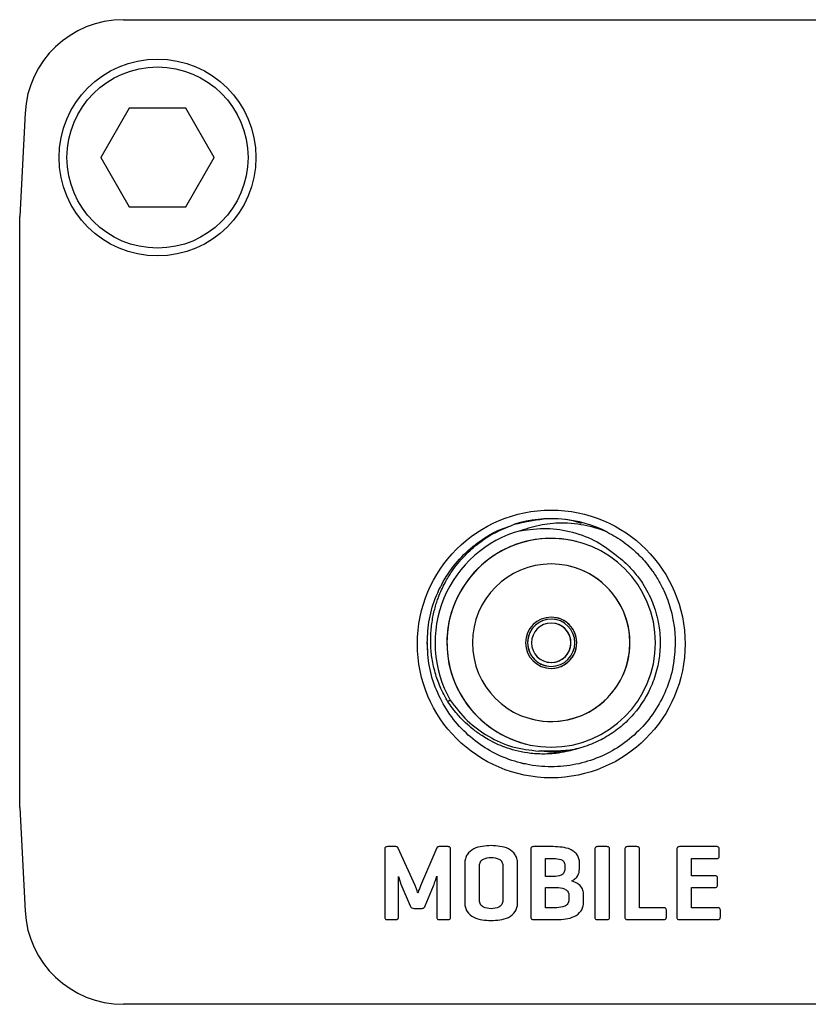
# Model space of a CAD drawing. Header units: millimetres. Extents: x -83 to 0, y 0 to 25.
# Tile 1 of 4: x -83 to -63, y 0 to 25. Entities that reach past the tile are written whole.
import ezdxf

# ---------------------------------------------------------------- set-up
doc = ezdxf.new("R2010")
doc.units = ezdxf.units.MM

msp = doc.modelspace()

# ---------------------------------------------------------------- linework, layer by layer
at = {"color": 7, "linetype": 'Continuous', "lineweight": 25}
for p, q in [((-80.366, 25), (-2.634, 25)), ((-82.862, 22.631), (-83, 20)), ((-80.222, 22.75), (-80.943, 21.5)), ((-80.215, 22.75), (-80.225, 22.744)), ((-78.778, 22.75), (-80.222, 22.75)), ((-78.775, 22.744), (-78.785, 22.75)), ((-78.057, 21.5), (-78.778, 22.75)), ((-80.94, 21.506), (-80.94, 21.494)), ((-78.06, 21.494), (-78.06, 21.506)), ((-80.943, 21.5), (-80.222, 20.25)), ((-78.778, 20.25), (-78.057, 21.5)), ((-80.225, 20.256), (-80.215, 20.25)), ((-78.785, 20.25), (-78.775, 20.256)), ((-80.222, 20.25), (-78.778, 20.25)), ((-83, 5), (-83, 20)), ((-68.736, 12.236), (-68.736, 12.236)), ((-68.857, 11.751), (-68.857, 11.751)), ((-69.354, 9.762), (-69.354, 9.762)), ((-72.65, 9.18), (-72.65, 9.18)), ((-72.65, 9.18), (-72.65, 9.18)), ((-72.65, 9.18), (-72.65, 9.18)), ((-72.65, 9.18), (-72.65, 9.18)), ((-72.65, 9.18), (-72.65, 9.18)), ((-72.65, 9.18), (-72.65, 9.18)), ((-72.65, 9.18), (-72.65, 9.18)), ((-72.65, 9.18), (-72.65, 9.18)), ((-72.65, 9.18), (-72.65, 9.18)), ((-72.15, 9.18), (-72.15, 9.18)), ((-70.1, 9.18), (-70.1, 9.18)), ((-69, 9.18), (-69, 9.18)), ((-68.85, 9.18), (-68.85, 9.18)), ((-67.5, 9.18), (-67.5, 9.18)), ((-72.641, 8.946), (-72.641, 8.946)), ((-69.646, 8.598), (-69.646, 8.598)), ((-70.143, 6.609), (-70.143, 6.609)), ((-70.264, 6.124), (-70.264, 6.124)), ((-70.264, 6.124), (-70.264, 6.124)), ((-70.264, 6.124), (-70.264, 6.124)), ((-70.264, 6.124), (-70.264, 6.124)), ((-70.264, 6.124), (-70.264, 6.124)), ((-70.264, 6.124), (-70.264, 6.124)), ((-70.264, 6.124), (-70.264, 6.124)), ((-70.264, 6.124), (-70.264, 6.124)), ((-70.264, 6.124), (-70.264, 6.124)), ((-83, 5), (-82.862, 2.369)), ((-73.444, 4.003), (-73.661, 4.003)), ((-72.12, 4.003), (-72.343, 4.003)), ((-69.448, 4.003), (-69.951, 4.003)), ((-68.084, 4.003), (-68.324, 4.003)), ((-67.322, 4.003), (-67.562, 4.003)), ((-65.3, 4.003), (-66.241, 4.003)), ((-73.727, 3.935), (-73.727, 2.22)), ((-72.959, 3.015), (-73.384, 3.965)), ((-72.405, 3.97), (-72.817, 3.012)), ((-72.056, 2.219), (-72.055, 3.935)), ((-70.017, 3.931), (-70.017, 2.224)), ((-68.391, 3.932), (-68.391, 2.222)), ((-68.018, 2.222), (-68.018, 3.932)), ((-67.629, 3.932), (-67.628, 2.222)), ((-67.255, 2.453), (-67.255, 3.932)), ((-66.308, 3.933), (-66.307, 2.222)), ((-65.232, 3.769), (-65.231, 3.939)), ((-71.694, 3.586), (-71.694, 2.568)), ((-71.321, 2.634), (-71.321, 3.521)), ((-70.729, 3.521), (-70.728, 2.634)), ((-70.356, 2.568), (-70.355, 3.587)), ((-69.644, 3.702), (-69.443, 3.702)), ((-69.644, 3.241), (-69.644, 3.702)), ((-69.153, 3.532), (-69.153, 3.44)), ((-68.78, 3.432), (-68.78, 3.588)), ((-65.934, 3.702), (-65.3, 3.702)), ((-65.934, 3.266), (-65.934, 3.702)), ((-72.408, 3.254), (-72.408, 2.22)), ((-65.347, 3.266), (-65.934, 3.266)), ((-73.379, 2.219), (-73.378, 3.249)), ((-73.315, 3.047), (-73.078, 2.5)), ((-72.7, 2.5), (-72.488, 3.007)), ((-69.44, 3.241), (-69.644, 3.241)), ((-65.276, 3.031), (-65.275, 3.199)), ((-69.644, 2.965), (-69.363, 2.965)), ((-69.644, 2.453), (-69.644, 2.965)), ((-69.052, 2.777), (-69.051, 2.655)), ((-68.679, 2.589), (-68.678, 2.804)), ((-65.934, 2.965), (-65.347, 2.965)), ((-65.934, 2.453), (-65.934, 2.965)), ((-72.989, 2.432), (-72.792, 2.432)), ((-69.356, 2.453), (-69.644, 2.453)), ((-66.643, 2.453), (-67.255, 2.453)), ((-66.575, 2.219), (-66.575, 2.389)), ((-65.273, 2.453), (-65.934, 2.453)), ((-65.204, 2.219), (-65.204, 2.389)), ((-73.662, 2.151), (-73.444, 2.152)), ((-72.343, 2.151), (-72.12, 2.152)), ((-69.951, 2.152), (-69.356, 2.152)), ((-68.324, 2.151), (-68.084, 2.152)), ((-67.57, 2.152), (-66.643, 2.152)), ((-66.241, 2.152), (-65.273, 2.152)), ((-2.634, 0), (-80.366, 0))]:
    msp.add_line(p, q, dxfattribs=at)
at = {"color": 7, "linetype": 'Continuous', "lineweight": 25, "flags": 128}
msp.add_lwpolyline([(-72.064, 7.721), (-72.099, 7.7), (-72.127, 7.683)], dxfattribs=at)
at = {"color": 7, "linetype": 'Continuous', "lineweight": 25}
for centre, radius in [((-79.5, 21.5), 2.5), ((-79.5, 21.5), 2.3), ((-69.5, 9.15), 3.4)]:
    msp.add_circle(centre, radius, dxfattribs=at)
for centre, radius, start, end in [((-80.366, 22.5), 2.5, 90, 177), ((-69.5, 9.18), 3.15, 63.0094, 107.1741), ((-69.5, 9.18), 2.95, 105.3142, 209.6397), ((-69.5, 9.18), 2.65, 75.9637, 255.9637), ((-69.5, 9.18), 2.65, 0, 180), ((-69.5, 9.18), 2, 0, 180), ((-69.5, 9.18), 2, 255.9637, 75.9637), ((-69.5, 9.18), 0.65, 0, 180), ((-69.5, 9.18), 0.6, 0, 180), ((-69.5, 9.18), 0.6, 75.9637, 255.9637), ((-69.5, 9.18), 0.65, 255.9637, 75.9637), ((-69.5, 9.18), 0.5, 0, 180), ((-69.5, 9.18), 0.5, 255.9637, 75.9637), ((-69.5, 9.18), 3.15, 180, 184.2523), ((-69.5, 9.18), 2.65, 180, 0), ((-69.5, 9.18), 2, 180, 0), ((-69.5, 9.18), 0.65, 180, 0), ((-69.5, 9.18), 0.6, 180, 0), ((-69.5, 9.18), 0.5, 180, 0), ((-80.366, 2.5), 2.5, 183, 270)]:
    msp.add_arc(centre, radius, start, end, dxfattribs=at)
for points, knots in [([(-70.43, 12.189), (-70.189, 12.244), (-69.704, 12.354), (-69.118, 12.341), (-68.811, 12.241), (-68.741, 12.219)], [0, 0, 0, 0, 0.434182, 0.871615, 1, 1, 1, 1]), ([(-72.65, 9.18), (-72.639, 9.381), (-72.616, 9.791), (-72.431, 10.388), (-72.135, 10.944), (-71.736, 11.43), (-71.257, 11.812), (-70.849, 12.052), (-70.595, 12.124), (-70.534, 12.142)], [0, 0, 0, 0, 0.155256, 0.315637, 0.478169, 0.639625, 0.796876, 0.950643, 1, 1, 1, 1]), ([(-72.127, 7.683), (-72.195, 7.808), (-72.324, 8.043), (-72.435, 8.365), (-72.498, 8.619), (-72.531, 8.81), (-72.56, 9.062), (-72.566, 9.376), (-72.533, 9.687), (-72.489, 9.914), (-72.451, 10.067), (-72.409, 10.208), (-72.333, 10.423), (-72.213, 10.687), (-72.041, 10.972), (-71.864, 11.209), (-71.726, 11.363), (-71.636, 11.453), (-71.556, 11.53), (-71.431, 11.641), (-71.248, 11.779), (-70.929, 11.989), (-70.645, 12.103), (-70.43, 12.189)], [0, 0, 0, 0, 0.0775074, 0.1452103, 0.1846543, 0.2195832, 0.2500528, 0.3229145, 0.3891751, 0.4197161, 0.448382, 0.4750787, 0.4997463, 0.5720227, 0.6323221, 0.6802402, 0.7327754, 0.7439467, 0.7498078, 0.792874, 0.834488, 0.8745859, 1, 1, 1, 1]), ([(-68.07, 11.987), (-68.071, 11.987), (-68.077, 11.99), (-68.097, 11.998), (-68.241, 12.056), (-68.485, 12.131), (-68.834, 12.197), (-69.241, 12.227), (-69.738, 12.195), (-70.098, 12.082), (-70.279, 12.025)], [0, 0, 0, 0, 0.000854, 0.0082229, 0.0293, 0.206857, 0.3451846, 0.5000882, 0.7490543, 1, 1, 1, 1]), ([(-70.279, 12.025), (-70.058, 12.055), (-69.616, 12.115), (-68.95, 12.007), (-68.317, 11.768), (-67.964, 11.492), (-67.787, 11.355)], [0, 0, 0, 0, 0.249156, 0.499456, 0.749539, 1, 1, 1, 1]), ([(-68.07, 11.987), (-67.998, 11.948), (-67.854, 11.87), (-67.649, 11.733), (-67.495, 11.612), (-67.357, 11.491), (-67.235, 11.372), (-67.085, 11.207), (-66.928, 11.006), (-66.774, 10.768), (-66.642, 10.514), (-66.541, 10.27), (-66.467, 10.04), (-66.402, 9.772), (-66.358, 9.487), (-66.352, 9.272), (-66.35, 9.18)], [0, 0, 0, 0, 0.071011, 0.142021, 0.21303, 0.240517, 0.301168, 0.36007, 0.433705, 0.522114, 0.604948, 0.681184, 0.750944, 0.814097, 0.920221, 1, 1, 1, 1]), ([(-67.787, 11.355), (-67.723, 11.302), (-67.583, 11.185), (-67.378, 10.966), (-67.135, 10.644), (-66.965, 10.314), (-66.865, 10.034), (-66.822, 9.885), (-66.786, 9.734), (-66.753, 9.542), (-66.729, 9.289), (-66.732, 8.965), (-66.789, 8.565), (-66.966, 7.994), (-67.291, 7.465), (-67.718, 7.046), (-68.081, 6.789), (-68.484, 6.593), (-69.057, 6.412), (-69.513, 6.423), (-69.814, 6.43)], [0, 0, 0, 0, 0.034861, 0.076629, 0.125318, 0.203776, 0.230994, 0.250228, 0.268796, 0.296039, 0.331598, 0.37524, 0.431992, 0.500154, 0.625073, 0.687388, 0.750057, 0.810459, 0.874957, 1, 1, 1, 1]), ([(-66.35, 9.18), (-66.361, 8.979), (-66.384, 8.569), (-66.569, 7.972), (-66.865, 7.415), (-67.265, 6.932), (-67.742, 6.543), (-68.282, 6.254), (-68.873, 6.072), (-69.5, 6.009), (-70.127, 6.072), (-70.718, 6.254), (-71.258, 6.543), (-71.735, 6.932), (-72.135, 7.415), (-72.431, 7.972), (-72.616, 8.569), (-72.639, 8.979), (-72.65, 9.18)], [0, 0, 0, 0, 0.061035, 0.124085, 0.187981, 0.251453, 0.313273, 0.373723, 0.436252, 0.5, 0.563748, 0.626277, 0.686727, 0.748547, 0.812019, 0.875915, 0.938965, 1, 1, 1, 1]), ([(-68.815, 6.498), (-68.85, 6.486), (-68.948, 6.455), (-69.137, 6.408), (-69.411, 6.363), (-69.745, 6.347), (-70.091, 6.374), (-70.401, 6.437), (-70.662, 6.519), (-70.891, 6.614), (-71.087, 6.715), (-71.29, 6.839), (-71.483, 6.978), (-71.694, 7.161), (-71.914, 7.386), (-72.051, 7.577), (-72.127, 7.683)], [0, 0, 0, 0, 0.0297858, 0.0810635, 0.154412, 0.2501547, 0.3452428, 0.4290048, 0.5010917, 0.5620921, 0.624878, 0.6760216, 0.7506195, 0.8139889, 0.896987, 1, 1, 1, 1]), ([(-72.064, 7.721), (-71.927, 7.542), (-71.654, 7.184), (-71.105, 6.787), (-70.486, 6.505), (-70.038, 6.455), (-69.814, 6.43)], [0, 0, 0, 0, 0.249983, 0.500102, 0.749035, 1, 1, 1, 1]), ([(-68.815, 6.498), (-69.094, 6.433), (-69.403, 6.36), (-69.705, 6.427), (-69.734, 6.434)], [0, 0, 0, 0, 0.905171, 1, 1, 1, 1]), ([(-70.156, 6.102), (-70.178, 6.105), (-70.214, 6.111), (-70.25, 6.121), (-70.264, 6.126)], [0, 0, 0, 0, 0.6015738, 1, 1, 1, 1]), ([(-73.661, 4.003), (-73.672, 4.003), (-73.692, 4.002), (-73.718, 3.985), (-73.728, 3.959), (-73.727, 3.943), (-73.727, 3.935)], [0, 0, 0, 0, 0.281172, 0.558744, 0.778762, 1, 1, 1, 1]), ([(-73.384, 3.965), (-73.387, 3.972), (-73.393, 3.985), (-73.414, 4.001), (-73.433, 4.002), (-73.444, 4.003)], [0, 0, 0, 0, 0.280217, 0.560679, 1, 1, 1, 1]), ([(-72.343, 4.003), (-72.358, 4.002), (-72.378, 4.001), (-72.398, 3.985), (-72.403, 3.975), (-72.405, 3.97)], [0, 0, 0, 0, 0.557736, 0.778547, 1, 1, 1, 1]), ([(-72.055, 3.935), (-72.055, 3.945), (-72.055, 3.966), (-72.071, 3.992), (-72.096, 4.002), (-72.112, 4.003), (-72.12, 4.003)], [0, 0, 0, 0, 0.280902, 0.559011, 0.779138, 1, 1, 1, 1]), ([(-71.026, 4.028), (-71.101, 4.025), (-71.25, 4.018), (-71.472, 3.962), (-71.62, 3.836), (-71.688, 3.699), (-71.692, 3.624), (-71.694, 3.586)], [0, 0, 0, 0, 0.250974, 0.501236, 0.749775, 0.874871, 1, 1, 1, 1]), ([(-70.355, 3.587), (-70.357, 3.624), (-70.362, 3.7), (-70.431, 3.836), (-70.579, 3.963), (-70.801, 4.018), (-70.951, 4.025), (-71.026, 4.028)], [0, 0, 0, 0, 0.1251677, 0.2502889, 0.4988253, 0.7490605, 1, 1, 1, 1]), ([(-69.951, 4.003), (-69.961, 4.003), (-69.983, 4.002), (-70.009, 3.983), (-70.018, 3.956), (-70.017, 3.939), (-70.017, 3.931)], [0, 0, 0, 0, 0.2808821, 0.558251, 0.7790632, 1, 1, 1, 1]), ([(-68.78, 3.588), (-68.782, 3.625), (-68.786, 3.699), (-68.839, 3.799), (-68.916, 3.879), (-69.109, 3.991), (-69.297, 3.997), (-69.448, 4.003)], [0, 0, 0, 0, 0.1251784, 0.2502588, 0.3755127, 0.5007654, 1, 1, 1, 1]), ([(-68.324, 4.003), (-68.335, 4.003), (-68.356, 4.002), (-68.382, 3.984), (-68.391, 3.957), (-68.391, 3.941), (-68.391, 3.932)], [0, 0, 0, 0, 0.281117, 0.558106, 0.778973, 1, 1, 1, 1]), ([(-68.018, 3.932), (-68.018, 3.943), (-68.018, 3.964), (-68.033, 3.992), (-68.059, 4.002), (-68.076, 4.003), (-68.084, 4.003)], [0, 0, 0, 0, 0.280622, 0.558516, 0.778966, 1, 1, 1, 1]), ([(-67.562, 4.003), (-67.573, 4.003), (-67.594, 4.002), (-67.62, 3.984), (-67.629, 3.957), (-67.629, 3.941), (-67.629, 3.932)], [0, 0, 0, 0, 0.281117, 0.558106, 0.778973, 1, 1, 1, 1]), ([(-67.255, 3.932), (-67.255, 3.943), (-67.255, 3.964), (-67.271, 3.992), (-67.297, 4.002), (-67.314, 4.003), (-67.322, 4.003)], [0, 0, 0, 0, 0.280627, 0.558523, 0.778968, 1, 1, 1, 1]), ([(-66.241, 4.003), (-66.251, 4.003), (-66.273, 4.002), (-66.299, 3.984), (-66.308, 3.958), (-66.308, 3.941), (-66.308, 3.933)], [0, 0, 0, 0, 0.281026, 0.558749, 0.779155, 1, 1, 1, 1]), ([(-65.231, 3.939), (-65.232, 3.949), (-65.233, 3.969), (-65.251, 3.994), (-65.276, 4.003), (-65.292, 4.003), (-65.3, 4.003)], [0, 0, 0, 0, 0.281051, 0.558018, 0.778685, 1, 1, 1, 1]), ([(-65.3, 3.702), (-65.29, 3.702), (-65.269, 3.702), (-65.243, 3.719), (-65.232, 3.744), (-65.232, 3.76), (-65.232, 3.769)], [0, 0, 0, 0, 0.280368, 0.558641, 0.778902, 1, 1, 1, 1]), ([(-71.321, 3.521), (-71.317, 3.555), (-71.311, 3.607), (-71.267, 3.66), (-71.182, 3.717), (-71.095, 3.723), (-71.026, 3.727)], [0, 0, 0, 0, 0.24954, 0.375184, 0.501044, 1, 1, 1, 1]), ([(-71.026, 3.727), (-70.956, 3.723), (-70.869, 3.718), (-70.784, 3.66), (-70.739, 3.607), (-70.733, 3.555), (-70.729, 3.521)], [0, 0, 0, 0, 0.499412, 0.6251501, 0.7507507, 1, 1, 1, 1]), ([(-69.443, 3.702), (-69.378, 3.7), (-69.298, 3.697), (-69.211, 3.658), (-69.176, 3.624), (-69.156, 3.58), (-69.154, 3.548), (-69.153, 3.532)], [0, 0, 0, 0, 0.499723, 0.624917, 0.749745, 0.874718, 1, 1, 1, 1]), ([(-72.488, 3.007), (-72.473, 3.053), (-72.444, 3.135), (-72.419, 3.218), (-72.408, 3.254)], [0, 0, 0, 0, 0.55999, 1, 1, 1, 1]), ([(-69.153, 3.44), (-69.157, 3.406), (-69.163, 3.356), (-69.207, 3.305), (-69.289, 3.25), (-69.373, 3.245), (-69.44, 3.241)], [0, 0, 0, 0, 0.249576, 0.375256, 0.501064, 1, 1, 1, 1]), ([(-68.976, 3.133), (-68.945, 3.15), (-68.885, 3.186), (-68.799, 3.284), (-68.787, 3.376), (-68.78, 3.432)], [0, 0, 0, 0, 0.2812882, 0.5620313, 1, 1, 1, 1]), ([(-65.275, 3.199), (-65.276, 3.21), (-65.277, 3.231), (-65.295, 3.258), (-65.322, 3.267), (-65.338, 3.266), (-65.347, 3.266)], [0, 0, 0, 0, 0.28121, 0.558436, 0.778708, 1, 1, 1, 1]), ([(-73.378, 3.249), (-73.369, 3.21), (-73.353, 3.142), (-73.326, 3.076), (-73.315, 3.047)], [0, 0, 0, 0, 0.559978, 1, 1, 1, 1]), ([(-72.889, 2.824), (-72.901, 2.86), (-72.921, 2.925), (-72.947, 2.987), (-72.959, 3.015)], [0, 0, 0, 0, 0.559991, 1, 1, 1, 1]), ([(-72.817, 3.012), (-72.831, 2.977), (-72.857, 2.915), (-72.879, 2.852), (-72.889, 2.824)], [0, 0, 0, 0, 0.559991, 1, 1, 1, 1]), ([(-68.678, 2.804), (-68.685, 2.849), (-68.697, 2.937), (-68.805, 3.062), (-68.911, 3.106), (-68.976, 3.133)], [0, 0, 0, 0, 0.279791, 0.559646, 1, 1, 1, 1]), ([(-65.347, 2.965), (-65.336, 2.965), (-65.315, 2.965), (-65.288, 2.981), (-65.277, 3.006), (-65.276, 3.023), (-65.276, 3.031)], [0, 0, 0, 0, 0.281065, 0.559069, 0.778963, 1, 1, 1, 1]), ([(-69.363, 2.965), (-69.295, 2.961), (-69.193, 2.955), (-69.09, 2.888), (-69.056, 2.828), (-69.053, 2.794), (-69.052, 2.777)], [0, 0, 0, 0, 0.499706, 0.748996, 0.874525, 1, 1, 1, 1]), ([(-73.078, 2.5), (-73.074, 2.49), (-73.066, 2.469), (-73.036, 2.44), (-73.007, 2.435), (-72.989, 2.432)], [0, 0, 0, 0, 0.2808946, 0.5618788, 1, 1, 1, 1]), ([(-71.694, 2.568), (-71.692, 2.531), (-71.688, 2.455), (-71.62, 2.319), (-71.472, 2.192), (-71.25, 2.137), (-71.101, 2.13), (-71.026, 2.126)], [0, 0, 0, 0, 0.125096, 0.250201, 0.498736, 0.749026, 1, 1, 1, 1]), ([(-71.026, 2.428), (-71.095, 2.432), (-71.182, 2.438), (-71.267, 2.495), (-71.311, 2.548), (-71.317, 2.6), (-71.321, 2.634)], [0, 0, 0, 0, 0.499007, 0.6248231, 0.7504703, 1, 1, 1, 1]), ([(-70.728, 2.634), (-70.733, 2.6), (-70.739, 2.548), (-70.784, 2.495), (-70.869, 2.437), (-70.956, 2.432), (-71.026, 2.428)], [0, 0, 0, 0, 0.249389, 0.374933, 0.500595, 1, 1, 1, 1]), ([(-71.026, 2.126), (-70.951, 2.13), (-70.801, 2.137), (-70.579, 2.192), (-70.43, 2.318), (-70.361, 2.455), (-70.358, 2.53), (-70.356, 2.568)], [0, 0, 0, 0, 0.2509386, 0.5012019, 0.7497328, 0.8748617, 1, 1, 1, 1]), ([(-69.051, 2.655), (-69.056, 2.62), (-69.063, 2.568), (-69.111, 2.516), (-69.199, 2.463), (-69.287, 2.457), (-69.356, 2.453)], [0, 0, 0, 0, 0.248901, 0.374439, 0.500244, 1, 1, 1, 1]), ([(-69.356, 2.152), (-69.281, 2.155), (-69.13, 2.161), (-68.907, 2.215), (-68.754, 2.338), (-68.685, 2.475), (-68.681, 2.551), (-68.679, 2.589)], [0, 0, 0, 0, 0.250981, 0.501317, 0.749804, 0.874871, 1, 1, 1, 1]), ([(-72.792, 2.432), (-72.78, 2.433), (-72.757, 2.435), (-72.721, 2.456), (-72.708, 2.483), (-72.7, 2.5)], [0, 0, 0, 0, 0.280658, 0.561308, 1, 1, 1, 1]), ([(-66.575, 2.389), (-66.575, 2.399), (-66.576, 2.42), (-66.594, 2.444), (-66.619, 2.454), (-66.635, 2.454), (-66.643, 2.453)], [0, 0, 0, 0, 0.28068, 0.558949, 0.778984, 1, 1, 1, 1]), ([(-65.204, 2.389), (-65.204, 2.399), (-65.205, 2.42), (-65.223, 2.445), (-65.249, 2.454), (-65.265, 2.453), (-65.273, 2.453)], [0, 0, 0, 0, 0.28094, 0.55868, 0.778878, 1, 1, 1, 1]), ([(-73.727, 2.22), (-73.727, 2.209), (-73.728, 2.188), (-73.711, 2.163), (-73.686, 2.152), (-73.67, 2.151), (-73.662, 2.151)], [0, 0, 0, 0, 0.280771, 0.558749, 0.778958, 1, 1, 1, 1]), ([(-73.444, 2.152), (-73.434, 2.152), (-73.413, 2.152), (-73.388, 2.17), (-73.378, 2.195), (-73.379, 2.211), (-73.379, 2.219)], [0, 0, 0, 0, 0.280522, 0.558718, 0.778773, 1, 1, 1, 1]), ([(-72.408, 2.22), (-72.408, 2.209), (-72.409, 2.189), (-72.392, 2.163), (-72.368, 2.152), (-72.352, 2.151), (-72.343, 2.151)], [0, 0, 0, 0, 0.2805851, 0.5586394, 0.7788351, 1, 1, 1, 1]), ([(-72.12, 2.152), (-72.11, 2.152), (-72.089, 2.152), (-72.064, 2.17), (-72.055, 2.195), (-72.055, 2.211), (-72.056, 2.219)], [0, 0, 0, 0, 0.2804508, 0.5583525, 0.7787248, 1, 1, 1, 1]), ([(-70.017, 2.224), (-70.017, 2.213), (-70.018, 2.192), (-70.002, 2.164), (-69.976, 2.152), (-69.959, 2.152), (-69.951, 2.152)], [0, 0, 0, 0, 0.280629, 0.558597, 0.778787, 1, 1, 1, 1]), ([(-68.391, 2.222), (-68.391, 2.212), (-68.391, 2.191), (-68.375, 2.163), (-68.349, 2.152), (-68.333, 2.151), (-68.324, 2.151)], [0, 0, 0, 0, 0.280402, 0.558208, 0.77877, 1, 1, 1, 1]), ([(-68.084, 2.152), (-68.073, 2.152), (-68.052, 2.152), (-68.026, 2.171), (-68.017, 2.197), (-68.017, 2.214), (-68.018, 2.222)], [0, 0, 0, 0, 0.280425, 0.558047, 0.778964, 1, 1, 1, 1]), ([(-67.628, 2.222), (-67.629, 2.212), (-67.629, 2.192), (-67.616, 2.166), (-67.594, 2.153), (-67.578, 2.152), (-67.57, 2.152)], [0, 0, 0, 0, 0.280476, 0.559564, 0.779015, 1, 1, 1, 1]), ([(-66.643, 2.152), (-66.633, 2.152), (-66.612, 2.152), (-66.586, 2.169), (-66.575, 2.194), (-66.575, 2.21), (-66.575, 2.219)], [0, 0, 0, 0, 0.2809534, 0.5583377, 0.7786373, 1, 1, 1, 1]), ([(-66.307, 2.222), (-66.307, 2.211), (-66.308, 2.19), (-66.292, 2.163), (-66.266, 2.152), (-66.249, 2.152), (-66.241, 2.152)], [0, 0, 0, 0, 0.280469, 0.558304, 0.778835, 1, 1, 1, 1]), ([(-65.273, 2.152), (-65.262, 2.152), (-65.241, 2.152), (-65.215, 2.168), (-65.204, 2.194), (-65.204, 2.21), (-65.204, 2.219)], [0, 0, 0, 0, 0.281143, 0.558532, 0.778611, 1, 1, 1, 1])]:
    msp.add_open_spline(points, degree=3, knots=knots, dxfattribs=at)

doc.saveas('drawing.dxf')
